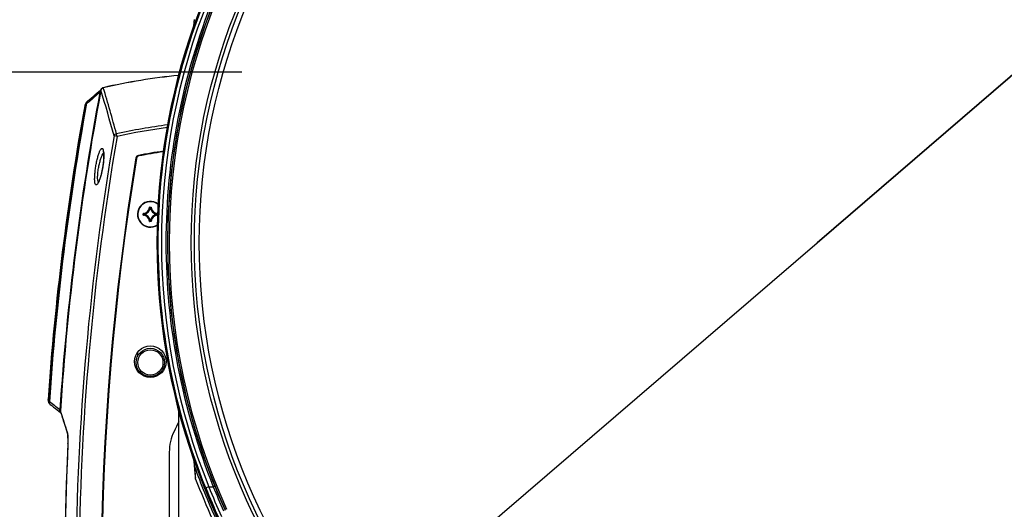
# Model space of a CAD drawing. Header units: millimetres. Extents: x 0 to 420, y 0 to 297.
# Tile 57 of 150: x 53 to 116, y 194 to 226. Entities that reach past the tile are written whole.
import ezdxf

# ---------------------------------------------------------------- set-up
doc = ezdxf.new("R2010")
doc.units = ezdxf.units.MM
doc.header["$LTSCALE"] = 23.1
doc.layers.get('0').update_dxf_attribs({"linetype": 'CONTINUOUS'})
for name, color, linetype in [('02___PRT_ALL_AXES', 7, 'CONTINUOUS'), ('06___PRT_ALL_SURFS', 7, 'CONTINUOUS'), ('AXES', 7, 'CONTINUOUS'), ('DIM_PILOTEES', 7, 'CONTINUOUS')]:
    doc.layers.add(name, color=color, linetype=linetype)
doc.styles.get("Standard").update_dxf_attribs({"font": 'txt', "width": 0.7})
doc.styles.add('TEXTSTYLE_4', font='txt')
doc.dimstyles.new('DIMSTYLE_2', dxfattribs={"dimtxt": 2.5, "dimasz": 3.5, "dimexe": 2, "dimexo": 0, "dimtad": 1, "dimdec": 0, "dimlfac": 5, "dimdsep": 46, "dimtxsty": 'Standard', "dimblk": '_FILLED', "dimblk1": '_FILLED', "dimblk2": '_FILLED', "dimcen": 0, "dimazin": 2, "dimtp": 0.8, "dimtm": 0.8, "dimtfac": 1, "dimtdec": 0, "dimtofl": 0, "dimtmove": 0, "dimatfit": 3, "dimldrblk": '_FILLED', "dimfxl": 0, "dimtolj": 1, "dimarcsym": 0})
doc.dimstyles.new('DIMSTYLE_3', dxfattribs={"dimtxt": 2.5, "dimasz": 3.5, "dimexe": 2, "dimexo": 0, "dimtad": 1, "dimlfac": 5, "dimdsep": 46, "dimtxsty": 'Standard', "dimblk": '_FILLED', "dimblk1": '_FILLED', "dimblk2": '_FILLED', "dimcen": 0, "dimazin": 2, "dimtp": 0.5, "dimtm": 0.5, "dimtfac": 1, "dimtmove": 0, "dimatfit": 2, "dimldrblk": '_FILLED', "dimfxl": 0, "dimtolj": 1, "dimarcsym": 0})

# ---------------------------------------------------------------- blocks, each defined once
blk = doc.blocks.new('_FILLED')
at = {"color": 0, "linetype": 'ByBlock'}
blk.add_solid([(0, 0), (-1, 0.143), (-1, -0.143)], dxfattribs=at)
blk = doc.blocks.new('*D2')
at = {"layer": 'DIM_PILOTEES', "color": 2, "linetype": 'Continuous'}
for p, q in [((67.557, 222.176), (40.133, 222.176)), ((42.133, 222.176), (42.133, 174.205)), ((42.133, 126.233), (42.133, 174.205)), ((81.157, 126.233), (40.133, 126.233))]:
    blk.add_line(p, q, dxfattribs=at)
at = {"layer": 'DIM_PILOTEES', "color": 2, "linetype": 'Continuous', "xscale": 3.5, "yscale": 3.5, "zscale": 3.5}
for p, rotation in [((42.133, 222.176), 90), ((42.133, 126.233), 270)]:
    blk.add_blockref('_FILLED', p, dxfattribs=dict(at, rotation=rotation))
at = {"layer": 'DIM_PILOTEES', "color": 2, "linetype": 'Continuous', "insert": (39.008, 174.205), "char_height": 2.5, "width": 8.83929, "attachment_point": 2, "rotation": 90, "line_spacing_factor": 0.9}
blk.add_mtext('{\\ftxt;\\W0.0001;\\H0.0001;\\~}{\\ftxt;\\W2.3571428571;\\H2.5; }{\\ftxt;\\W0.0001;\\H0.0001;\\~}', dxfattribs=at)
blk = doc.blocks.new('*D3')
at = {"layer": 'DIM_PILOTEES', "color": 2, "linetype": 'Continuous'}
for p, q in [((104.057, 254.425), (35.133, 254.425)), ((37.133, 254.425), (37.133, 190.329)), ((37.133, 126.233), (37.133, 190.329)), ((79.211, 126.233), (35.133, 126.233))]:
    blk.add_line(p, q, dxfattribs=at)
at = {"layer": 'DIM_PILOTEES', "color": 2, "linetype": 'Continuous', "xscale": 3.5, "yscale": 3.5, "zscale": 3.5}
for p, rotation in [((37.133, 254.425), 90), ((37.133, 126.233), 270)]:
    blk.add_blockref('_FILLED', p, dxfattribs=dict(at, rotation=rotation))
at = {"layer": 'DIM_PILOTEES', "color": 2, "linetype": 'Continuous', "insert": (34.008, 190.329), "char_height": 2.5, "width": 8.03571, "attachment_point": 2, "rotation": 90, "line_spacing_factor": 0.9}
blk.add_mtext('{\\ftxt;\\W0.0001;\\H0.0001;\\~}{\\ftxt;\\W2.1428571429;\\H2.5; }{\\ftxt;\\W0.0001;\\H0.0001;\\~}', dxfattribs=at)
blk = doc.blocks.new('*D4')
at = {"layer": 'DIM_PILOTEES', "color": 2, "linetype": 'Continuous'}
for p, q in [((104.057, 211.353), (151.937, 252.502)), ((133.786, 236.903), (104.057, 211.353)), ((74.328, 185.803), (104.057, 211.353))]:
    blk.add_line(p, q, dxfattribs=at)
at = {"layer": 'DIM_PILOTEES', "color": 2, "linetype": 'Continuous', "xscale": 3.5, "yscale": 3.5, "zscale": 3.5}
for p, rotation in [((133.786, 236.903), 40.6763645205), ((74.328, 185.803), 220.6763645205)]:
    blk.add_blockref('_FILLED', p, dxfattribs=dict(at, rotation=rotation))
at = {"layer": 'DIM_PILOTEES', "color": 2, "linetype": 'Continuous', "insert": (143.038, 248.975), "char_height": 2.5, "width": 13.57143, "attachment_point": 1, "rotation": 40.67636, "line_spacing_factor": 0.9, "style": 'TEXTSTYLE_4'}
blk.add_mtext('{\\ftxt;\\W0.0001;\\H0.0001;\\~}{\\ftxt;\\W1.3333333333;\\H2.5; }{\\ftxt;\\W0.0001;\\H0.0001;\\~}{\\ftxt;\\W0.0001;\\H0.0001;\\~}{\\ftxt;\\W2.2857142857;\\H2.5; }{\\ftxt;\\W0.0001;\\H0.0001;\\~}', dxfattribs=at)

msp = doc.modelspace()

# ---------------------------------------------------------------- linework, layer by layer
at = {"color": 7, "linetype": 'Continuous'}
for p, q in [((64.5134, 225.1694), (64.5158, 225.1778)), ((64.5136, 225.1711), (64.5134, 225.1694)), ((64.5283, 225.2201), (64.5374, 225.3547)), ((64.5294, 225.2242), (64.5283, 225.2201)), ((64.5374, 225.3547), (64.5473, 225.5008)), ((64.5378, 225.2574), (64.5454, 225.3689)), ((64.5454, 225.3689), (64.556, 225.5215)), ((58.767, 221.191), (58.7665, 221.1934)), ((58.0557, 220.5646), (57.9953, 220.5115)), ((58.1764, 220.6704), (58.1159, 220.6175)), ((58.2976, 220.7761), (58.2368, 220.7232)), ((58.4808, 220.9349), (58.3582, 220.8288)), ((58.5848, 221.0245), (58.4801, 220.9343)), ((58.615, 221.0343), (58.6149, 221.0352)), ((57.627, 220.1185), (57.587, 220.0384)), ((57.6938, 220.2705), (57.6047, 220.0917)), ((57.6762, 220.2171), (57.627, 220.1185)), ((57.6762, 220.2171), (57.6489, 220.1627)), ((57.7116, 220.2107), (57.6762, 220.2171)), ((57.8389, 220.3845), (57.7938, 220.365)), ((57.8026, 220.3688), (57.7938, 220.365)), ((57.8473, 220.3886), (57.8436, 220.3867)), ((57.8648, 220.3992), (57.86, 220.396)), ((59.6411, 218.0943), (59.45, 218.1271)), ((59.6411, 218.0943), (59.604, 218.2613)), ((61.2979, 213.1139), (61.2979, 213.1927)), ((61.2979, 213.1927), (61.3079, 213.1927)), ((61.2979, 213.1139), (61.3079, 213.1139)), ((61.3079, 213.1139), (61.3079, 213.1927)), ((61.3173, 213.2126), (61.3176, 213.2026)), ((61.3173, 213.094), (61.3176, 213.104)), ((61.3413, 213.1453), (61.3413, 213.1613)), ((61.3512, 213.1613), (61.3413, 213.1613)), ((61.3512, 213.1453), (61.3413, 213.1453)), ((61.3512, 213.1613), (61.3502, 213.1713)), ((61.3512, 213.1453), (61.3502, 213.1354)), ((61.3512, 213.1453), (61.3512, 213.1613)), ((61.6978, 213.5931), (61.7077, 213.5928)), ((61.7177, 213.6125), (61.7177, 213.6025)), ((61.7177, 213.6125), (61.7965, 213.6125)), ((61.7177, 213.6025), (61.7965, 213.6025)), ((61.749, 213.5591), (61.7391, 213.5601)), ((61.749, 213.5591), (61.749, 213.5691)), ((61.749, 213.5691), (61.7651, 213.5691)), ((61.7491, 213.5591), (61.7651, 213.5591)), ((61.7651, 213.5591), (61.7651, 213.5691)), ((61.7651, 213.5591), (61.775, 213.5601)), ((61.7965, 213.6125), (61.7965, 213.6025)), ((61.8164, 213.5931), (61.8064, 213.5928)), ((62.1629, 213.1613), (62.1639, 213.1713)), ((62.1629, 213.1613), (62.1629, 213.1453)), ((62.1629, 213.1613), (62.1729, 213.1613)), ((62.1629, 213.1453), (62.1639, 213.1354)), ((62.1629, 213.1453), (62.1729, 213.1453)), ((62.1729, 213.1613), (62.1729, 213.1453)), ((62.1968, 213.2126), (62.1966, 213.2026)), ((62.1968, 213.094), (62.1966, 213.104)), ((62.2063, 213.1927), (62.2063, 213.1139)), ((62.2162, 213.1139), (62.2063, 213.1139)), ((61.6978, 212.7135), (61.7077, 212.7138)), ((61.7177, 212.6941), (61.7177, 212.7041)), ((61.7965, 212.7041), (61.7177, 212.7041)), ((61.7965, 212.6941), (61.7177, 212.6941)), ((61.749, 212.7475), (61.7391, 212.7465)), ((61.749, 212.7475), (61.749, 212.7375)), ((61.7651, 212.7375), (61.749, 212.7375)), ((61.7651, 212.7475), (61.7491, 212.7475)), ((61.7651, 212.7475), (61.7651, 212.7375)), ((61.7651, 212.7475), (61.775, 212.7465)), ((61.7965, 212.6941), (61.7965, 212.7041)), ((61.8164, 212.7135), (61.8064, 212.7138)), ((60.9571, 204.3833), (60.94, 204.3833)), ((60.9571, 204.1645), (60.9571, 204.4067)), ((60.9571, 203.2079), (60.9571, 203.3421)), ((55.3096, 201.2612), (55.2633, 201.4008)), ((55.2729, 201.3241), (55.3191, 201.1848)), ((55.2871, 201.2814), (55.3191, 201.1848)), ((55.3096, 201.2612), (55.2932, 201.3103)), ((55.3455, 201.2587), (55.3096, 201.2612)), ((55.9571, 200.6592), (56.0548, 200.582)), ((56.0706, 200.6124), (56.0471, 200.6833)), ((56.0841, 200.5715), (56.07, 200.6143)), ((63.5571, 188.3711), (63.5571, 200.7135)), ((62.9571, 198.0643), (62.9571, 190.8919)), ((64.5159, 197.5285), (64.5134, 197.5371)), ((64.5134, 197.5371), (64.5137, 197.5351)), ((64.5282, 197.4889), (64.5187, 197.5202)), ((64.5473, 197.2058), (64.528, 197.4902)), ((64.5409, 197.4033), (64.5378, 197.4493)), ((64.5409, 197.4033), (64.5378, 197.4493)), ((64.5468, 197.3176), (64.5409, 197.4033)), ((64.5593, 197.1381), (64.5468, 197.3176)), ((64.5697, 197.0182), (64.5592, 197.1382)), ((64.5808, 196.8926), (64.5697, 197.0182)), ((64.5925, 196.7603), (64.5808, 196.8926)), ((64.6169, 196.4893), (64.5925, 196.7603)), ((64.6067, 196.5212), (64.617, 196.4063)), ((64.6294, 196.3529), (64.6169, 196.4894)), ((64.6294, 196.3529), (64.6169, 196.4893)), ((65.4592, 195.8643), (65.749, 195.8643))]:
    msp.add_line(p, q, dxfattribs=at)
for points in [[(64.5283, 225.2201), (64.5274, 225.2166), (64.5242, 225.2054), (64.5194, 225.1894), (64.5158, 225.1778)], [(58.359, 220.8295), (58.2376, 220.7239), (58.1166, 220.6181), (57.9961, 220.5122), (57.8926, 220.4209)], [(58.6108, 221.0499), (58.6041, 221.0426), (58.5954, 221.034), (58.5848, 221.0245)], [(58.6223, 221.0653), (58.6214, 221.0638), (58.6193, 221.0606), (58.6158, 221.0559), (58.6108, 221.0499)], [(57.6489, 220.1627), (57.6104, 220.085), (57.5984, 220.0611), (57.5906, 220.0454), (57.5872, 220.0387), (57.587, 220.0385)], [(57.6047, 220.0917), (57.5985, 220.0779), (57.5933, 220.0636), (57.5892, 220.0489), (57.587, 220.0384)], [(57.8926, 220.4209), (57.8814, 220.4114), (57.8704, 220.403), (57.8604, 220.3962), (57.8516, 220.3909), (57.844, 220.3868), (57.8389, 220.3845)], [(58.7595, 217.1664), (58.7592, 217.167), (58.7595, 217.1663), (58.7608, 217.1633), (58.7627, 217.1579), (58.7651, 217.15), (58.7679, 217.1397), (58.7709, 217.127), (58.774, 217.1118), (58.777, 217.0942), (58.78, 217.0741), (58.7827, 217.0517), (58.7852, 217.0269), (58.7874, 216.9997), (58.7892, 216.9702), (58.7907, 216.9385), (58.7916, 216.9045), (58.7921, 216.8684), (58.792, 216.83), (58.7914, 216.7896), (58.7901, 216.747), (58.7883, 216.7022), (58.7857, 216.6555), (58.7825, 216.6067), (58.7785, 216.5559), (58.7738, 216.5032), (58.7683, 216.4487), (58.762, 216.3925), (58.7548, 216.3346), (58.7468, 216.2752), (58.7379, 216.2145), (58.7332, 216.1845)], [(58.7332, 216.1845), (58.7285, 216.1552), (58.7181, 216.0937), (58.7072, 216.0336), (58.696, 215.975), (58.6844, 215.9181), (58.6725, 215.863), (58.6605, 215.8097), (58.6483, 215.7585), (58.636, 215.7092), (58.6236, 215.662), (58.6113, 215.6169), (58.599, 215.5739), (58.5867, 215.5331), (58.5746, 215.4944), (58.5627, 215.4579), (58.5509, 215.4235), (58.5394, 215.3914), (58.5282, 215.3613), (58.5172, 215.3334), (58.5066, 215.3076), (58.4964, 215.284), (58.4866, 215.2625), (58.4773, 215.243), (58.4685, 215.2256), (58.4603, 215.2103), (58.4527, 215.1971), (58.4459, 215.1858), (58.4399, 215.1767), (58.4348, 215.1695), (58.4309, 215.1644), (58.4293, 215.1625)], [(55.2633, 201.4008), (55.2629, 201.3951), (55.263, 201.377), (55.2647, 201.3591), (55.268, 201.3414), (55.2729, 201.3241)], [(55.2932, 201.3103), (55.2718, 201.3756), (55.2661, 201.3924), (55.2634, 201.4004), (55.2633, 201.4009)], [(55.3916, 201.0856), (55.494, 201.0109), (55.6109, 200.9242), (55.727, 200.8367), (55.8424, 200.7484), (55.9571, 200.6592)], [(56.0548, 200.582), (56.0591, 200.5785), (56.0647, 200.574), (56.0684, 200.5709)], [(56.0562, 200.6077), (56.0908, 200.5028), (56.1325, 200.3758), (56.1796, 200.2321), (56.2319, 200.0717), (56.2894, 199.8945), (56.352, 199.7005), (56.4197, 199.4897)], [(56.4195, 199.4902), (56.4885, 199.2741), (56.4912, 199.2648), (56.4943, 199.2526), (56.4976, 199.2377), (56.5011, 199.2202), (56.5046, 199.2), (56.508, 199.1773), (56.5114, 199.1519), (56.5146, 199.1239), (56.5176, 199.0932), (56.5203, 199.0598), (56.5228, 199.0236), (56.5249, 198.9847), (56.5265, 198.9433), (56.5277, 198.8996), (56.5284, 198.854), (56.5286, 198.8069), (56.5282, 198.7586), (56.5273, 198.7097), (56.5258, 198.6606), (56.5239, 198.6117), (56.5233, 198.599)], [(56.5233, 198.599), (56.4296, 196.379), (56.3618, 194.1278), (56.3211, 191.8753), (56.3076, 189.6219), (56.3213, 187.3681), (56.3615, 185.1466)], [(64.5158, 197.5287), (64.5184, 197.5203), (64.5234, 197.504), (64.5268, 197.492), (64.5273, 197.4902)], [(64.5481, 197.1887), (64.5577, 197.0769), (64.5697, 196.9392)], [(64.5697, 196.9392), (64.5818, 196.8007), (64.5942, 196.6613), (64.6067, 196.5212)]]:
    msp.add_lwpolyline(points, dxfattribs=at)
for centre, radius in [((104.0571, 211.3533), 39.7052), ((104.0571, 211.3533), 39.5052), ((104.0571, 211.3533), 39.2), ((61.7571, 203.7533), 0.9), ((61.7571, 203.7533), 0.8)]:
    msp.add_circle(centre, radius, dxfattribs=at)
for centre, radius, start, end in [((104.0571, 211.3533), 41.8711, 155.360625, 204.639375), ((104.0571, 211.3533), 41.8676, 155.359378, 204.640622), ((104.0571, 211.3533), 41.2051, 155.688802, 204.311198), ((104.0571, 211.3533), 41.1051, 155.688802, 204.311198), ((103.8873, 211.3533), 41.4313, 158.046841, 201.95316), ((104.0571, 211.3533), 41.8882, 160.738319, 199.261829), ((104.0571, 211.3533), 41.8878, 160.741075, 199.258925), ((62.8512, 225.7066), 1.7468, 342.091603, 343.741695), ((67.5571, 182.4538), 39.7244, 95.785115, 102.784787), ((67.5571, 182.4538), 39.722, 95.786433, 102.784787), ((58.8107, 220.9984), 0.2, 102.784793, 160.437388), ((58.8128, 220.9933), 0.203, 103.052349, 113.904889), ((58.8127, 220.9923), 0.203, 102.902484, 113.77647), ((58.7585, 221.1874), 0.00922, 17.074818, 23.142228), ((-14.5183, 198.6698), 76.6678, 14.805493, 17.081956), ((225.5571, 189.6319), 169.9054, 169.394269, 176.248298), ((225.5571, 189.6319), 169.8698, 169.346945, 176.26981), ((100.7859, 171.8231), 64.7484, 130.710994, 131.521611), ((58.8097, 220.9961), 0.1986, 157.644916, 168.656373), ((58.7603, 221.0158), 0.1466, 161.047639, 172.400945), ((58.8092, 220.9957), 0.1979, 157.684456, 168.74261), ((-13.7403, 198.6809), 75.7296, 14.879385, 17.168021), ((58.8103, 220.9985), 0.1995, 160.440313, 161.019822), ((58.8101, 220.9959), 0.1991, 152.132314, 157.635625), ((58.8095, 220.9955), 0.1983, 152.147296, 157.674505), ((225.5571, 189.6319), 170.6442, 169.674876, 176.092311), ((225.5571, 189.6319), 170.6082, 169.674876, 176.092311), ((57.8689, 220.1834), 0.1955, 153.574755, 170.084571), ((49.763, 238.6834), 20.1103, 293.281616, 293.422847), ((57.8854, 220.2768), 0.1173, 113.403854, 118.913893), ((67.5571, 182.4538), 36.6801, 97.352206, 102.522404), ((225.5571, 189.6319), 168.5335, 170.265841, 188.961343), ((225.5571, 189.6319), 168.3395, 170.265841, 188.961343), ((67.5571, 182.4538), 36.509, 97.434222, 102.522404), ((57.8584, 217.0091), 0.9346, 8.090083, 10.273428), ((61.0336, 216.6994), 0.2, 100.785163, 170.657362), ((61.0685, 216.6653), 0.2, 100.739189, 170.66697), ((67.5571, 182.4538), 35.0614, 98.161823, 100.785163), ((67.5571, 182.4538), 35.0214, 98.182841, 100.739189), ((225.5571, 189.6319), 166.9352, 170.657362, 188.776231), ((225.5571, 189.6319), 166.8952, 170.66697, 188.771753), ((61.7571, 213.1533), 0.82, 52.916355, 303.23164), ((61.3178, 213.1139), 0.0199, 179.94591, 268.515385), ((62.1705, 214.0785), 1.2365, 225.760985, 227.883372), ((62.1705, 212.2281), 1.2365, 132.116641, 134.239), ((61.3071, 213.6033), 0.3908, 271.501133, 358.498862), ((61.3071, 212.7033), 0.3908, 1.501135, 88.498863), ((61.3071, 213.6033), 0.4008, 271.501073, 358.498923), ((62.1593, 214.0462), 1.1917, 225.06013, 227.238398), ((62.1593, 212.2605), 1.1916, 132.761512, 134.939957), ((61.3071, 212.7033), 0.4008, 1.501073, 88.498923), ((61.3513, 213.1613), 0.0101, 96.166996, 179.538843), ((61.3071, 213.6033), 0.4342, 275.705877, 354.29412), ((61.3071, 212.7033), 0.4342, 5.705877, 84.29412), ((61.3071, 213.6033), 0.4442, 275.705466, 354.294708), ((61.3071, 212.7033), 0.4442, 5.705466, 84.294702), ((61.7177, 213.5925), 0.0199, 89.953311, 178.496319), ((60.8643, 212.7511), 1.1916, 42.761512, 44.939957), ((60.8318, 212.7399), 1.2365, 42.116641, 44.239), ((61.7491, 213.5591), 0.0101, 90.461157, 173.833004), ((62.6823, 212.7399), 1.2365, 135.760985, 137.883372), ((62.2071, 213.6033), 0.4442, 185.705455, 264.294696), ((62.2071, 212.7033), 0.4442, 95.705404, 174.294629), ((62.6499, 212.7511), 1.1917, 135.06013, 137.238398), ((62.2071, 213.6033), 0.4342, 185.705877, 264.29412), ((62.2071, 212.7033), 0.4342, 95.70588, 174.29412), ((62.2071, 213.6033), 0.4008, 181.501073, 268.498923), ((62.2071, 212.7033), 0.4008, 91.501077, 178.498923), ((62.2071, 213.6033), 0.3908, 181.501134, 268.498869), ((62.2071, 212.7033), 0.3908, 91.501131, 178.498867), ((61.3549, 214.0461), 1.1916, 312.761512, 314.939957), ((61.3549, 212.2605), 1.1916, 45.060043, 47.238488), ((61.3436, 214.0785), 1.2365, 312.116641, 314.239), ((61.3436, 212.2281), 1.2365, 45.761, 47.883359), ((61.7177, 212.7141), 0.0199, 181.454883, 270.065586), ((60.8642, 213.5556), 1.1917, 315.06013, 317.238398), ((60.8318, 213.5667), 1.2365, 315.760985, 317.883372), ((62.6823, 213.5667), 1.2365, 222.116641, 224.239), ((62.6499, 213.5555), 1.1916, 222.761512, 224.939957), ((61.7965, 212.714), 0.0199, 269.925483, 358.567992), ((55.5255, 201.2026), 0.1879, 177.989508, 182.891875), ((44.212, 185.9152), 18.9573, 51.490251, 54.034861), ((56.1274, 200.6733), 0.1166, 222.541389, 231.502389), ((-67.5645, 159.7422), 130.2152, 17.706975, 18.273436), ((103.5571, 179.8028), 44.8, 153.234499, 154.095246), ((65.9571, 198.0643), 3, 154.095246, 180), ((55.5984, 199.1005), 0.9178, 10.27251, 12.218152), ((242.9336, 189.6311), 186.6229, 177.24542, 181.377065), ((61.6884, 196.6362), 2.9652, 17.346537, 17.688406), ((104.0571, 211.3533), 41.978, 199.793723, 204.600892), ((104.0571, 211.3533), 42.1848, 200.829486, 204.598451), ((104.0571, 211.3533), 41.7905, 201.870443, 204.698726), ((104.0571, 211.3533), 41.5907, 201.865221, 204.698726), ((104.0571, 211.3533), 41.3209, 202.014849, 204.319447), ((104.0571, 211.3533), 41.2209, 202.017785, 204.319447)]:
    msp.add_arc(centre, radius, start, end, dxfattribs=at)
for points, knots in [([(65.2743, 195.7859), (64.2823, 198.2482), (62.7662, 203.3772), (62.0009, 211.3534), (62.7663, 219.3296), (64.2824, 224.4585), (65.2743, 226.9207)], [0, 0, 0, 0, 0.249952, 0.5000076, 0.7500519, 1, 1, 1, 1]), ([(65.7506, 226.8423), (64.7623, 224.3927), (63.2522, 219.2895), (62.4899, 211.353), (63.2523, 203.4166), (64.7624, 198.3137), (65.7506, 195.8643)], [0, 0, 0, 0, 0.2499614, 0.50001, 0.75006, 1, 1, 1, 1]), ([(65.8425, 226.8068), (64.8568, 224.3628), (63.3507, 219.2712), (62.5906, 211.353), (63.3508, 203.435), (64.8569, 198.3436), (65.8425, 195.8998)], [0, 0, 0, 0, 0.2499611, 0.5000099, 0.7500603, 1, 1, 1, 1]), ([(64.5282, 225.2176), (64.5296, 225.2224), (64.5331, 225.2356), (64.5372, 225.2488), (64.5378, 225.2574)], [0, 0, 0, 0, 0.3711942, 1, 1, 1, 1]), ([(58.5541, 220.903), (58.5494, 220.9259), (58.5472, 220.9708), (58.5697, 221.0115), (58.5848, 221.0245)], [0, 0, 0, 0, 0.5407572, 1, 1, 1, 1]), ([(58.6056, 221.0053), (58.6024, 220.9967), (58.5882, 220.9612), (58.5697, 220.9275), (58.5541, 220.903)], [0, 0, 0, 0, 0.2409189, 1, 1, 1, 1]), ([(57.7131, 220.2455), (57.7165, 220.2715), (57.7323, 220.3208), (57.7722, 220.3557), (57.7938, 220.365)], [0, 0, 0, 0, 0.5267138, 1, 1, 1, 1]), ([(57.7571, 220.2303), (57.756, 220.2608), (57.765, 220.3199), (57.8053, 220.3666), (57.8287, 220.3795)], [0, 0, 0, 0, 0.5325741, 1, 1, 1, 1]), ([(57.864, 220.3006), (57.8555, 220.2931), (57.8227, 220.2658), (57.7859, 220.2428), (57.7571, 220.2303)], [0, 0, 0, 0, 0.2648934, 1, 1, 1, 1]), ([(57.864, 220.3006), (57.859, 220.3232), (57.8563, 220.3674), (57.878, 220.4079), (57.8926, 220.4209)], [0, 0, 0, 0, 0.5411691, 1, 1, 1, 1]), ([(59.604, 218.2613), (59.5686, 218.2531), (59.5026, 218.2208), (59.46, 218.1596), (59.45, 218.1271)], [0, 0, 0, 0, 0.5166495, 1, 1, 1, 1]), ([(58.2924, 216.1843), (58.3086, 216.2854), (58.344, 216.4801), (58.407, 216.7537), (58.4664, 216.9587), (58.5169, 217.0978), (58.5525, 217.1808), (58.5872, 217.2472), (58.6209, 217.2961), (58.6529, 217.3278), (58.6879, 217.3413), (58.7212, 217.3268), (58.7448, 217.2918), (58.7646, 217.2403), (58.7738, 217.1992), (58.778, 217.1758)], [0, 0, 0, 0, 0.2130495, 0.4117831, 0.5839173, 0.6568356, 0.7196396, 0.7716301, 0.8125033, 0.8427394, 0.8648086, 0.8854225, 0.9126734, 0.9504923, 1, 1, 1, 1]), ([(58.4804, 216.1533), (58.4988, 216.249), (58.5396, 216.4312), (58.6124, 216.6819), (58.6901, 216.8846), (58.7506, 216.999), (58.7838, 217.0417)], [0, 0, 0, 0, 0.3096646, 0.5929172, 0.828266, 1, 1, 1, 1]), ([(58.7837, 217.1406), (58.7924, 217.0796), (58.8012, 216.9408), (58.7952, 216.6207), (58.7659, 216.3632), (58.7376, 216.184)], [0, 0, 0, 0, 0.1926569, 0.433228, 1, 1, 1, 1]), ([(58.4546, 215.1677), (58.4432, 215.1457), (58.4216, 215.107), (58.3868, 215.0591), (58.3543, 215.0281), (58.3199, 215.0142), (58.2871, 215.0275), (58.2646, 215.0614), (58.2467, 215.1112), (58.2333, 215.1788), (58.2243, 215.2634), (58.2201, 215.3639), (58.2208, 215.4786), (58.2284, 215.6537), (58.2498, 215.8908), (58.2765, 216.0844), (58.2924, 216.1843)], [0, 0, 0, 0, 0.0526272, 0.0942567, 0.125247, 0.1477808, 0.1681726, 0.1947189, 0.2317191, 0.2804459, 0.340914, 0.4124995, 0.4941617, 0.5845544, 0.7850672, 1, 1, 1, 1]), ([(58.7376, 216.184), (58.7062, 215.9848), (58.6477, 215.7038), (58.5424, 215.3671), (58.4851, 215.2269), (58.4546, 215.1677)], [0, 0, 0, 0, 0.5718626, 0.8112864, 1, 1, 1, 1]), ([(58.4618, 215.213), (58.4505, 215.2274), (58.4324, 215.2684), (58.4089, 215.3822), (58.4055, 215.5763), (58.4283, 215.8492), (58.4602, 216.0485), (58.4804, 216.1533)], [0, 0, 0, 0, 0.0576662, 0.1378822, 0.3654501, 0.6642311, 1, 1, 1, 1]), ([(61.3173, 213.2126), (61.3123, 213.2125), (61.302, 213.2081), (61.2979, 213.1977), (61.2979, 213.1927)], [0, 0, 0, 0, 0.4999952, 1, 1, 1, 1]), ([(61.3079, 213.1927), (61.3079, 213.1952), (61.3099, 213.2004), (61.3151, 213.2026), (61.3176, 213.2026)], [0, 0, 0, 0, 0.5000089, 1, 1, 1, 1]), ([(61.3176, 213.104), (61.3151, 213.104), (61.3099, 213.1062), (61.3079, 213.1114), (61.3079, 213.1139)], [0, 0, 0, 0, 0.500008, 1, 1, 1, 1]), ([(61.3502, 213.1354), (61.3479, 213.1356), (61.3432, 213.138), (61.3413, 213.1429), (61.3413, 213.1453)], [0, 0, 0, 0, 0.5000561, 1, 1, 1, 1]), ([(61.7077, 213.5928), (61.7078, 213.5953), (61.7099, 213.6005), (61.7152, 213.6025), (61.7177, 213.6025)], [0, 0, 0, 0, 0.500008, 1, 1, 1, 1]), ([(61.7651, 213.5691), (61.7675, 213.5691), (61.7724, 213.5672), (61.7748, 213.5625), (61.775, 213.5601)], [0, 0, 0, 0, 0.4999439, 1, 1, 1, 1]), ([(61.8164, 213.5931), (61.8162, 213.5981), (61.8119, 213.6084), (61.8015, 213.6125), (61.7965, 213.6125)], [0, 0, 0, 0, 0.4999908, 1, 1, 1, 1]), ([(61.7965, 213.6025), (61.799, 213.6025), (61.8042, 213.6005), (61.8064, 213.5953), (61.8064, 213.5928)], [0, 0, 0, 0, 0.5000089, 1, 1, 1, 1]), ([(62.1639, 213.1713), (62.1663, 213.171), (62.171, 213.1687), (62.1729, 213.1637), (62.1729, 213.1613)], [0, 0, 0, 0, 0.5000561, 1, 1, 1, 1]), ([(62.1729, 213.1453), (62.1729, 213.1429), (62.171, 213.138), (62.1663, 213.1356), (62.1639, 213.1354)], [0, 0, 0, 0, 0.4999439, 1, 1, 1, 1]), ([(62.1966, 213.2026), (62.1991, 213.2026), (62.2043, 213.2004), (62.2063, 213.1952), (62.2063, 213.1927)], [0, 0, 0, 0, 0.500008, 1, 1, 1, 1]), ([(62.2063, 213.1139), (62.2063, 213.1114), (62.2043, 213.1062), (62.1991, 213.104), (62.1966, 213.104)], [0, 0, 0, 0, 0.5000088, 1, 1, 1, 1]), ([(61.7177, 212.7041), (61.7152, 212.7041), (61.7099, 212.7061), (61.7078, 212.7113), (61.7077, 212.7138)], [0, 0, 0, 0, 0.5000089, 1, 1, 1, 1]), ([(61.749, 212.7375), (61.7466, 212.7375), (61.7417, 212.7394), (61.7394, 212.7441), (61.7391, 212.7465)], [0, 0, 0, 0, 0.4999439, 1, 1, 1, 1]), ([(61.775, 212.7465), (61.7748, 212.7441), (61.7724, 212.7394), (61.7675, 212.7375), (61.7651, 212.7375)], [0, 0, 0, 0, 0.5000561, 1, 1, 1, 1]), ([(61.8064, 212.7138), (61.8064, 212.7113), (61.8042, 212.7061), (61.799, 212.7041), (61.7965, 212.7041)], [0, 0, 0, 0, 0.5000081, 1, 1, 1, 1]), ([(55.3916, 201.0856), (55.376, 201.0969), (55.3586, 201.1178), (55.3486, 201.1417), (55.3464, 201.1481)], [0, 0, 0, 0, 0.7404455, 1, 1, 1, 1]), ([(56.0414, 200.5945), (56.0243, 200.6131), (56.0013, 200.666), (56.0075, 200.7218), (56.0157, 200.7493)], [0, 0, 0, 0, 0.4683496, 1, 1, 1, 1]), ([(56.0471, 200.6833), (56.0458, 200.6933), (56.0355, 200.716), (56.0234, 200.7371), (56.0157, 200.7493)], [0, 0, 0, 0, 0.409613, 1, 1, 1, 1]), ([(56.4954, 199.2948), (56.4944, 199.2995), (56.4904, 199.3171), (56.4857, 199.3345), (56.4817, 199.347)], [0, 0, 0, 0, 0.272044, 1, 1, 1, 1]), ([(56.5263, 198.5998), (56.5323, 198.7246), (56.5346, 198.9466), (56.5189, 199.1688), (56.5015, 199.2642)], [0, 0, 0, 0, 0.5631684, 1, 1, 1, 1]), ([(56.5233, 198.599), (56.5233, 198.5993), (56.5247, 198.5996), (56.5256, 198.5997), (56.5263, 198.5998)], [0, 0, 0, 0, 0.2802146, 1, 1, 1, 1]), ([(64.5378, 197.4493), (64.5377, 197.4511), (64.5354, 197.4645), (64.5315, 197.4776), (64.5282, 197.4889)], [0, 0, 0, 0, 0.1342834, 1, 1, 1, 1]), ([(64.618, 196.4062), (64.6183, 196.4088), (64.6192, 196.4143), (64.6208, 196.4195), (64.6219, 196.4221)], [0, 0, 0, 0, 0.4900709, 1, 1, 1, 1]), ([(65.4595, 195.8636), (65.4144, 195.8521), (65.3585, 195.8236), (65.2992, 195.796), (65.278, 195.7903), (65.2743, 195.7859)], [0, 0, 0, 0, 0.6948774, 0.9135897, 1, 1, 1, 1]), ([(65.8425, 195.8998), (65.8328, 195.902), (65.8016, 195.8803), (65.7707, 195.873), (65.749, 195.8643)], [0, 0, 0, 0, 0.2989055, 1, 1, 1, 1])]:
    msp.add_open_spline(points, degree=3, knots=knots, dxfattribs=at)
for points in [[(64.5265, 225.2044), (64.527, 225.2217), (64.5306, 225.2408), (64.5419, 225.2539)], [(58.6341, 221.089), (58.6547, 221.1278), (58.6904, 221.161), (58.7306, 221.1789)], [(58.6342, 221.0882), (58.6547, 221.1271), (58.6906, 221.1603), (58.7308, 221.178)], [(58.6149, 221.0352), (58.6123, 221.0251), (58.6091, 221.0151), (58.6056, 221.0053)], [(57.7938, 220.365), (57.7516, 220.3469), (57.7142, 220.3115), (57.6938, 220.2705)], [(57.7116, 220.2107), (57.7112, 220.2223), (57.7117, 220.234), (57.7131, 220.2455)], [(55.3191, 201.1848), (55.311, 201.2092), (55.3078, 201.2356), (55.3096, 201.2612)], [(55.3191, 201.1848), (55.3319, 201.1459), (55.3584, 201.1096), (55.3916, 201.0856)], [(55.3377, 201.2092), (55.3383, 201.2259), (55.341, 201.2426), (55.3455, 201.2587)], [(55.3464, 201.1481), (55.3414, 201.1625), (55.3386, 201.1779), (55.3378, 201.1932)], [(56.0562, 200.6077), (56.0483, 200.6318), (56.0451, 200.658), (56.0471, 200.6833)], [(56.4882, 199.2751), (56.4809, 199.298), (56.4787, 199.3231), (56.4817, 199.347)], [(64.5265, 197.5026), (64.527, 197.4852), (64.5306, 197.4659), (64.5419, 197.4527)], [(64.5476, 197.1887), (64.5484, 197.1722), (64.5526, 197.1542), (64.5634, 197.1417)], [(64.6294, 196.3529), (64.6229, 196.3699), (64.6162, 196.3881), (64.618, 196.4062)]]:
    msp.add_open_spline(points, degree=3, dxfattribs=at)
at = {"layer": '02___PRT_ALL_AXES', "color": 7, "linetype": 'Continuous'}
msp.add_circle((61.7571, 203.8073), 1, dxfattribs=at)
at = {"layer": '06___PRT_ALL_SURFS', "color": 7, "linetype": 'Continuous'}
msp.add_arc((225.5571, 189.6319), 170.7, 169.739259, 176.046633, dxfattribs=at)
at = {"layer": 'AXES', "color": 7, "linetype": 'Continuous'}
msp.add_arc((61.7571, 213.1533), 0.8, 51.893496, 304.256844, dxfattribs=at)

# ---------------------------------------------------------------- dimensions: what is measured, and where the dimension line sits
at = {"layer": 'DIM_PILOTEES', "color": 2, "linetype": 'Continuous'}
dim = msp.add_diameter_dim_2p(p1=(133.7865, 236.9033), p2=(74.3277, 185.8033), text='{\\ftxt;\\W0.0001;\\H0.0001;\\~}{\\ftxt;\\W1.3333333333;\\H2.5; }{\\ftxt;\\W0.0001;\\H0.0001;\\~}{\\ftxt;\\W0.0001;\\H0.0001;\\~}{\\ftxt;\\W2.2857142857;\\H2.5; }{\\ftxt;\\W0.0001;\\H0.0001;\\~}', dimstyle='DIMSTYLE_3', override={"dimpost": '<>'}, dxfattribs=at)
dim.commit()
dim.dimension.update_dxf_attribs({"geometry": '*D4', "text_midpoint": (147.6029, 248.7773), "dimtype": 163})
for base, p1, p2, text, picture, middle in [((37.1334, 254.4252), (79.2109, 126.2333), (104.0571, 254.4252), '{\\ftxt;\\W0.0001;\\H0.0001;\\~}{\\ftxt;\\W2.1428571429;\\H2.5; }{\\ftxt;\\W0.0001;\\H0.0001;\\~}', '*D3', (37.1334, 189.9721)), ((42.1334, 222.1758), (81.1571, 126.2333), (67.5571, 222.1758), '{\\ftxt;\\W0.0001;\\H0.0001;\\~}{\\ftxt;\\W2.3571428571;\\H2.5; }{\\ftxt;\\W0.0001;\\H0.0001;\\~}', '*D2', (42.1334, 173.8474))]:
    dim = msp.add_linear_dim(base=base, p1=p1, p2=p2, angle=90, text=text, dimstyle='DIMSTYLE_2', dxfattribs=at)
    dim.commit()
    dim.dimension.update_dxf_attribs({"geometry": picture, "text_midpoint": middle, "dimtype": 160})

doc.saveas('drawing.dxf')
